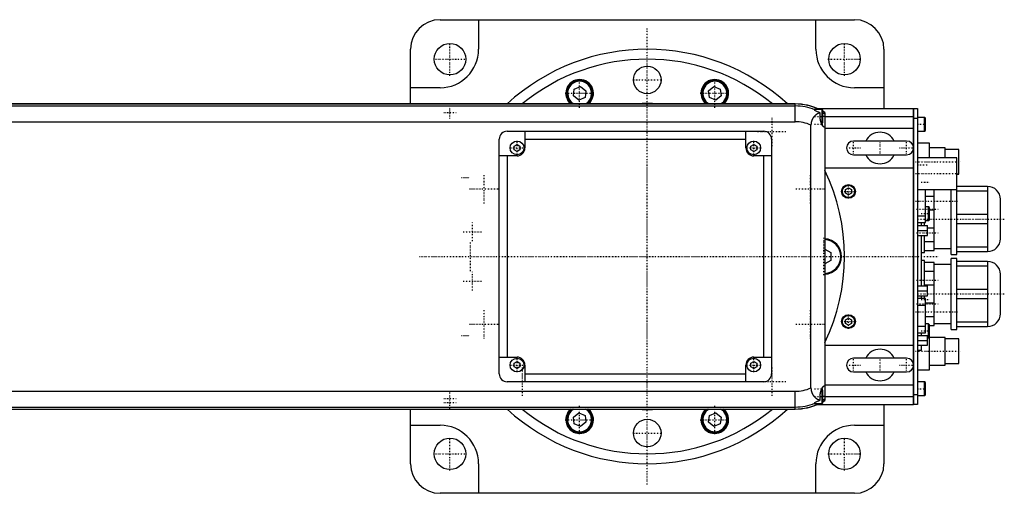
# Model space of a CAD drawing. Extents: x -906 to 181, y -120 to 120.
# Tile 5 of 5: x -318 to 181, y -120 to 120. Entities that reach past the tile are written whole.
import ezdxf

# ---------------------------------------------------------------- set-up
doc = ezdxf.new("R2010")
doc.units = 0
doc.linetypes.add('CENTER', pattern=[1.5, 0.45, -0.5, 0.05, -0.5])
doc.layers.add('AM_0', color=7, linetype='CONTINUOUS')
doc.layers.add('AM_7', color=7, linetype='CENTER')

msp = doc.modelspace()

# ---------------------------------------------------------------- linework, layer by layer
at = {"layer": 'AM_0', "color": 7, "linetype": 'CONTINUOUS'}
for p, q in [((-105, 120), (105, 120)), ((-85.5, 120), (-85.5, 105)), ((85.5, 105), (85.5, 120)), ((-120, 77.32), (-120, 105)), ((120, 105), (120, 75)), ((-105, 85.5), (-120, 85.5)), ((-37, 84.8), (-33.8, 86.12)), ((-33.8, 86.12), (-31.05, 84.01)), ((31.05, 84.01), (33.8, 86.12)), ((33.8, 86.12), (37, 84.8)), ((120, 85.5), (105, 85.5)), ((-37.45, 81.36), (-37, 84.8)), ((-34.7, 79.25), (-37.45, 81.36)), ((-31.5, 80.58), (-34.7, 79.25)), ((-31.05, 84.01), (-31.5, 80.58)), ((31.5, 80.58), (31.05, 84.01)), ((34.7, 79.25), (31.5, 80.58)), ((37.45, 81.36), (34.7, 79.25)), ((37, 84.8), (37.45, 81.36)), ((75, 77.32), (-390.79, 77.32)), ((-390.6, 77.28), (75, 77.28)), ((-386.5, 76.29), (75, 76.29)), ((75, 68.3), (75, 77.32)), ((86.23, 75), (135, 75)), ((135, -75), (135, 75)), ((135, 74.95), (135.05, 74.95)), ((135.05, 75), (137, 75)), ((135.05, 75), (135.05, -75)), ((137, 75), (137, -75)), ((85, 73.97), (85, 74.75)), ((88.6, 74.5), (85, 74.5)), ((87.65, 71), (87.65, 72.74)), ((89, 74.1), (88.6, 74.5)), ((88.6, 67.5), (88.6, 74.5)), ((89, 67.9), (89, 74.1)), ((90, 71), (89, 71)), ((90, 73.02), (90, -73.02)), ((90, 71), (135, 71)), ((135, 69.95), (135.05, 69.95)), ((137, 70), (135.05, 70)), ((140.6, 70.5), (137, 70.5)), ((141, 70.1), (140.6, 70.5)), ((140.6, 63.5), (140.6, 70.5)), ((141, 63.9), (141, 70.1)), ((-367.3, 68.3), (75, 68.3)), ((83, -66.56), (83, 66.56)), ((88.31, 67.5), (88.6, 67.5)), ((88.6, 67.5), (89, 67.9)), ((90, 65), (135, 65)), ((-71, 63.5), (59, 63.5)), ((-62, 63.5), (-62, 55)), ((50, 55), (50, 63.5)), ((137, 63.5), (140.6, 63.5)), ((140.6, 63.5), (141, 63.9)), ((-75, -59.5), (-75, 59.5)), ((-67.5, 55.87), (-66, 56.73)), ((-67.5, 54.13), (-67.5, 55.87)), ((-66, 56.73), (-64.5, 55.87)), ((-64.5, 55.87), (-64.5, 54.13)), ((-62, 59.5), (50, 59.5)), ((52.5, 55.87), (54, 56.73)), ((52.5, 54.13), (52.5, 55.87)), ((54, 56.73), (55.5, 55.87)), ((55.5, 55.87), (55.5, 54.13)), ((63, 59.5), (63, -59.5)), ((131.5, 58.5), (104.5, 58.5)), ((143, 57.5), (137, 57.5)), ((143, 50), (143, 57.5)), ((151, 55), (143, 55)), ((151, 50), (151, 55)), ((-66, 51), (-75, 51)), ((-71, 51), (-71, -51)), ((-66, 53.27), (-67.5, 54.13)), ((-64.5, 54.13), (-66, 53.27)), ((54, 53.27), (52.5, 54.13)), ((55.5, 54.13), (54, 53.27)), ((63, 51), (54, 51)), ((59, 51), (59, -51)), ((104.5, 51.5), (131.5, 51.5)), ((157, 50), (137, 50)), ((158, 54.25), (151, 54.25)), ((157, 1), (157, 50)), ((158, 41.75), (158, 54.25)), ((90, 45), (135, 45)), ((157, 41.75), (158, 41.75)), ((172.5, 35.5), (157, 35.5)), ((172.5, 35.5), (172.5, 2.5)), ((100.5, 33.87), (102, 34.73)), ((100.5, 32.13), (100.5, 33.87)), ((102, 31.27), (100.5, 32.13)), ((102, 34.73), (103.5, 33.87)), ((103.5, 32.13), (102, 31.27)), ((103.5, 33.87), (103.5, 32.13)), ((137, 34), (157, 34)), ((141.1, 17.26), (141.1, 34)), ((141.1, 30.49), (145.5, 30.49)), ((145.5, 3), (145.5, 34)), ((154, 1), (154, 34)), ((157, 33.2), (172.5, 33.2)), ((142.6, 25.25), (141.1, 25.25)), ((143, 24.85), (142.6, 25.25)), ((142.6, 18.25), (142.6, 25.25)), ((179, 9), (179, 29)), ((137, 20.66), (141.1, 20.66)), ((143, 18.65), (143, 24.85)), ((145.5, 23.51), (143, 23.51)), ((172.5, 21.3), (157, 21.3)), ((137, 17.26), (141.1, 17.26)), ((137, 15.65), (142, 15.65)), ((139, 15.67), (139, 17.27)), ((140.5, 15.65), (140.5, 17.26)), ((141.1, 18.25), (142.6, 18.25)), ((142, 10.65), (142, 15.65)), ((142.6, 18.25), (143, 18.65)), ((157, 16.7), (172.5, 16.7)), ((137, 13.15), (142, 13.15)), ((137, 10.65), (142, 10.65)), ((139, -14.91), (139, 10.66)), ((140.5, 2), (140.5, 10.65)), ((142, 14.49), (145.5, 14.49)), ((145.5, 7.51), (140.5, 7.51)), ((90, 3.75), (93, 2.02)), ((93, 2.02), (93, -2.02)), ((139, 2), (140.5, 2)), ((140.5, 3), (145.5, 3)), ((145.5, 4), (154, 4)), ((154, 1), (157, 1)), ((172.5, 4.8), (157, 4.8)), ((157, 2.5), (172.5, 2.5)), ((93, -2.02), (90, -3.75)), ((140.5, -2), (139, -2)), ((140.5, -14.9), (140.5, -2)), ((145.5, -3), (140.5, -3)), ((145.5, -35), (145.5, -3)), ((154, -4), (145.5, -4)), ((157, -1), (154, -1)), ((154, -37), (154, -1)), ((157, -37), (157, -1)), ((172.5, -2.5), (157, -2.5)), ((157, -4.8), (172.5, -4.8)), ((172.5, -2.5), (172.5, -35.5)), ((140.5, -7.51), (145.5, -7.51)), ((179, -29), (179, -9)), ((137, -14.9), (142, -14.9)), ((145.5, -14.49), (140.5, -14.49)), ((142, -19.9), (142, -14.9)), ((137, -17.4), (142, -17.4)), ((137, -19.9), (142, -19.9)), ((139, -21.28), (139, -19.9)), ((140.5, -21.26), (140.5, -19.9)), ((172.5, -16.7), (157, -16.7)), ((141.1, -21.26), (137, -21.26)), ((137, -24.66), (141.1, -24.66)), ((141.1, -38.74), (141.1, -21.26)), ((141.1, -23.51), (145.5, -23.51)), ((157, -21.3), (172.5, -21.3)), ((100.5, -32.13), (102, -31.27)), ((100.5, -33.87), (100.5, -32.13)), ((102, -34.73), (100.5, -33.87)), ((102, -31.27), (103.5, -32.13)), ((103.5, -33.87), (102, -34.73)), ((103.5, -32.13), (103.5, -33.87)), ((145.5, -30.49), (141.1, -30.49)), ((142.6, -34.17), (141.1, -34.17)), ((143, -34.57), (142.6, -34.17)), ((142.6, -41.17), (142.6, -34.17)), ((143, -57.5), (143, -34.57)), ((145.5, -34), (154, -34)), ((172.5, -33.2), (157, -33.2)), ((137, -35.34), (141.1, -35.34)), ((137, -38.74), (141.1, -38.74)), ((139, -40.03), (139, -38.78)), ((143, -35), (145.5, -35)), ((154, -37), (157, -37)), ((157, -35.5), (172.5, -35.5)), ((137, -40), (142, -40)), ((137, -42.5), (142, -42.5)), ((142, -45), (142, -40)), ((142, -41.17), (142.6, -41.17)), ((142.6, -41.17), (143, -40.77)), ((151, -41), (143, -41)), ((151, -55), (151, -41)), ((158, -41.75), (151, -41.75)), ((158, -54.25), (158, -41.75)), ((90, -45), (135, -45)), ((137, -45), (142, -45)), ((137, -47.5), (139, -47.5)), ((139, -47.5), (139, -45.04)), ((-75, -51), (-66, -51)), ((-67.5, -54.13), (-66, -53.27)), ((-67.5, -55.87), (-67.5, -54.13)), ((-66, -53.27), (-64.5, -54.13)), ((-64.5, -54.13), (-64.5, -55.87)), ((52.5, -54.13), (54, -53.27)), ((52.5, -55.87), (52.5, -54.13)), ((54, -51), (63, -51)), ((54, -53.27), (55.5, -54.13)), ((55.5, -54.13), (55.5, -55.87)), ((131.5, -51.5), (104.5, -51.5)), ((151, -54.25), (158, -54.25)), ((-66, -56.73), (-67.5, -55.87)), ((-64.5, -55.87), (-66, -56.73)), ((-62, -55), (-62, -63.5)), ((-62, -59.5), (50, -59.5)), ((50, -63.5), (50, -55)), ((54, -56.73), (52.5, -55.87)), ((55.5, -55.87), (54, -56.73)), ((104.5, -58.5), (131.5, -58.5)), ((137, -57.5), (143, -57.5)), ((143, -55), (151, -55)), ((59, -63.5), (-71, -63.5)), ((140.6, -63.5), (137, -63.5)), ((141, -63.9), (140.6, -63.5)), ((140.6, -70.5), (140.6, -63.5)), ((141, -70.1), (141, -63.9)), ((-367.3, -68.3), (75, -68.3)), ((75, -77.32), (75, -68.3)), ((88.6, -67.5), (88.31, -67.5)), ((89, -67.9), (88.6, -67.5)), ((88.6, -74.5), (88.6, -67.5)), ((89, -74.1), (89, -67.9)), ((90, -65), (135, -65)), ((85, -74.75), (85, -73.97)), ((85, -74.5), (88.6, -74.5)), ((87.65, -72.74), (87.65, -71)), ((88.6, -74.5), (89, -74.1)), ((90, -71), (89, -71)), ((90, -71), (135, -71)), ((135, -69.95), (135.05, -69.95)), ((135.05, -70), (137, -70)), ((137, -70.5), (140.6, -70.5)), ((140.6, -70.5), (141, -70.1)), ((-390.79, -77.32), (75, -77.32)), ((-390.6, -77.28), (75, -77.28)), ((-386.5, -76.29), (75, -76.29)), ((-120, -105), (-120, -77.32)), ((-37.45, -81.36), (-34.7, -79.25)), ((-34.7, -79.25), (-31.5, -80.58)), ((31.5, -80.58), (34.7, -79.25)), ((34.7, -79.25), (37.45, -81.36)), ((86.23, -75), (135, -75)), ((120, -75), (120, -105)), ((135, -74.95), (135.05, -74.95)), ((137, -75), (135.05, -75)), ((-37, -84.8), (-37.45, -81.36)), ((-33.8, -86.12), (-37, -84.8)), ((-31.05, -84.01), (-33.8, -86.12)), ((-31.5, -80.58), (-31.05, -84.01)), ((31.05, -84.01), (31.5, -80.58)), ((33.8, -86.12), (31.05, -84.01)), ((37, -84.8), (33.8, -86.12)), ((37.45, -81.36), (37, -84.8)), ((-120, -85.5), (-105, -85.5)), ((105, -85.5), (120, -85.5)), ((-85.5, -105), (-85.5, -120)), ((85.5, -120), (85.5, -105)), ((105, -120), (-105, -120))]:
    msp.add_line(p, q, dxfattribs=at)
for points in [[(87.65, 72.74, 0), (87.62, 72.74, 0), (87.57, 72.73, 0), (87.52, 72.72, 0), (87.49, 72.72, 0), (87.46, 72.71, 0), (87.41, 72.7, 0), (87.35, 72.69, 0), (87.3, 72.68, 0), (87.24, 72.66, 0), (87.19, 72.65, 0), (87.16, 72.64, 0), (87.13, 72.63, 0), (87.07, 72.61, 0), (87.02, 72.6, 0), (86.96, 72.58, 0), (86.9, 72.56, 0), (86.85, 72.54, 0), (86.82, 72.52, 0), (86.79, 72.51, 0), (86.73, 72.49, 0), (86.67, 72.46, 0), (86.64, 72.45, 0), (86.62, 72.44, 0), (86.56, 72.41, 0), (86.5, 72.39, 0), (86.47, 72.37, 0), (86.44, 72.36, 0), (86.38, 72.33, 0), (86.33, 72.3, 0), (86.27, 72.27, 0), (86.21, 72.23, 0), (86.15, 72.2, 0), (86.12, 72.18, 0), (86.1, 72.17, 0), (86.04, 72.13, 0), (85.98, 72.1, 0), (85.92, 72.06, 0), (85.87, 72.02, 0), (85.81, 71.98, 0), (85.78, 71.96, 0), (85.75, 71.94, 0), (85.69, 71.9, 0), (85.64, 71.86, 0), (85.58, 71.82, 0), (85.52, 71.78, 0), (85.47, 71.73, 0), (85.44, 71.71, 0), (85.41, 71.69, 0), (85.36, 71.64, 0), (85.3, 71.6, 0), (85.25, 71.55, 0), (85.19, 71.5, 0), (85.14, 71.45, 0), (85.11, 71.43, 0), (85.08, 71.4, 0), (85.03, 71.35, 0), (84.97, 71.3, 0), (84.92, 71.25, 0), (84.87, 71.19, 0), (84.81, 71.14, 0), (84.79, 71.11, 0), (84.76, 71.08, 0), (84.71, 71.03, 0), (84.66, 70.97, 0), (84.63, 70.94, 0), (84.6, 70.91, 0), (84.55, 70.85, 0), (84.5, 70.79, 0), (84.48, 70.76, 0), (84.45, 70.73, 0), (84.4, 70.67, 0), (84.35, 70.6, 0), (84.3, 70.54, 0), (84.25, 70.47, 0), (84.2, 70.41, 0), (84.18, 70.37, 0), (84.16, 70.34, 0), (84.11, 70.27, 0), (84.06, 70.2, 0), (84.02, 70.13, 0), (83.97, 70.06, 0), (83.93, 69.99, 0), (83.9, 69.95, 0), (83.88, 69.91, 0), (83.84, 69.84, 0), (83.8, 69.76, 0), (83.75, 69.69, 0), (83.71, 69.61, 0), (83.67, 69.53, 0), (83.66, 69.5, 0), (83.64, 69.46, 0), (83.6, 69.38, 0), (83.56, 69.3, 0), (83.53, 69.22, 0), (83.49, 69.13, 0), (83.46, 69.05, 0), (83.44, 69.01, 0), (83.43, 68.97, 0), (83.39, 68.89, 0), (83.36, 68.8, 0), (83.34, 68.72, 0), (83.31, 68.63, 0), (83.28, 68.54, 0), (83.27, 68.5, 0), (83.25, 68.46, 0), (83.23, 68.37, 0), (83.21, 68.28, 0), (83.2, 68.23, 0), (83.18, 68.19, 0), (83.16, 68.1, 0), (83.14, 68.01, 0), (83.13, 67.96, 0), (83.13, 67.91, 0), (83.11, 67.82, 0), (83.09, 67.73, 0), (83.08, 67.64, 0), (83.06, 67.55, 0), (83.05, 67.45, 0), (83.05, 67.41, 0), (83.04, 67.36, 0), (83.03, 67.27, 0), (83.02, 67.17, 0), (83.02, 67.08, 0), (83.01, 66.99, 0), (83.01, 66.89, 0), (83.01, 66.85, 0), (83, 66.8, 0), (83, 66.7, 0), (83, 66.61, 0), (83, 66.56, 0)], [(89.8, 65.5, 0), (89.79, 65.5, 0), (89.77, 65.5, 0), (89.75, 65.5, 0), (89.74, 65.5, 0), (89.73, 65.51, 0), (89.71, 65.51, 0), (89.7, 65.52, 0), (89.68, 65.52, 0), (89.66, 65.53, 0), (89.63, 65.54, 0), (89.62, 65.55, 0), (89.61, 65.55, 0), (89.59, 65.56, 0), (89.57, 65.57, 0), (89.55, 65.59, 0), (89.53, 65.6, 0), (89.5, 65.62, 0), (89.49, 65.63, 0), (89.48, 65.64, 0), (89.46, 65.65, 0), (89.43, 65.67, 0), (89.42, 65.68, 0), (89.41, 65.69, 0), (89.39, 65.72, 0), (89.36, 65.74, 0), (89.35, 65.75, 0), (89.34, 65.76, 0), (89.31, 65.79, 0), (89.29, 65.81, 0), (89.26, 65.84, 0), (89.24, 65.87, 0), (89.21, 65.9, 0), (89.2, 65.92, 0), (89.18, 65.93, 0), (89.16, 65.96, 0), (89.13, 66, 0), (89.11, 66.03, 0), (89.08, 66.06, 0), (89.05, 66.1, 0), (89.04, 66.12, 0), (89.03, 66.14, 0), (89, 66.17, 0), (88.97, 66.21, 0), (88.95, 66.25, 0), (88.92, 66.29, 0), (88.89, 66.34, 0), (88.88, 66.36, 0), (88.87, 66.38, 0), (88.84, 66.42, 0), (88.81, 66.47, 0), (88.79, 66.51, 0), (88.76, 66.56, 0), (88.73, 66.6, 0), (88.72, 66.63, 0), (88.71, 66.65, 0), (88.68, 66.7, 0), (88.66, 66.75, 0), (88.63, 66.8, 0), (88.6, 66.85, 0), (88.58, 66.9, 0), (88.57, 66.93, 0), (88.55, 66.95, 0), (88.53, 67, 0), (88.5, 67.06, 0), (88.49, 67.08, 0), (88.48, 67.11, 0), (88.45, 67.16, 0), (88.43, 67.22, 0), (88.42, 67.25, 0), (88.41, 67.28, 0), (88.38, 67.33, 0), (88.36, 67.39, 0), (88.33, 67.45, 0), (88.31, 67.51, 0), (88.28, 67.57, 0), (88.27, 67.6, 0), (88.26, 67.63, 0), (88.24, 67.69, 0), (88.21, 67.76, 0), (88.19, 67.82, 0), (88.17, 67.89, 0), (88.15, 67.95, 0), (88.13, 67.99, 0), (88.12, 68.02, 0), (88.1, 68.09, 0), (88.08, 68.16, 0), (88.06, 68.23, 0), (88.04, 68.3, 0), (88.02, 68.37, 0), (88.01, 68.41, 0), (88, 68.44, 0), (87.98, 68.52, 0), (87.96, 68.59, 0), (87.94, 68.66, 0), (87.92, 68.74, 0), (87.9, 68.81, 0), (87.89, 68.85, 0), (87.88, 68.89, 0), (87.87, 68.96, 0), (87.85, 69.04, 0), (87.84, 69.12, 0), (87.82, 69.2, 0), (87.81, 69.27, 0), (87.8, 69.31, 0), (87.79, 69.35, 0), (87.78, 69.43, 0), (87.77, 69.51, 0), (87.76, 69.55, 0), (87.75, 69.59, 0), (87.74, 69.67, 0), (87.73, 69.75, 0), (87.73, 69.79, 0), (87.72, 69.83, 0), (87.71, 69.91, 0), (87.7, 69.99, 0), (87.69, 70.07, 0), (87.69, 70.15, 0), (87.68, 70.24, 0), (87.68, 70.28, 0), (87.67, 70.32, 0), (87.67, 70.4, 0), (87.66, 70.48, 0), (87.66, 70.56, 0), (87.66, 70.64, 0), (87.65, 70.72, 0), (87.65, 70.76, 0), (87.65, 70.8, 0), (87.65, 70.88, 0), (87.65, 70.96, 0), (87.65, 71, 0)], [(90, 65.59, 0), (89.97, 65.56, 0), (89.9, 65.52, 0), (89.84, 65.5, 0), (89.8, 65.5, 0)], [(83, -66.56, 0), (83, -66.61, 0), (83, -66.7, 0), (83, -66.8, 0), (83.01, -66.84, 0), (83.01, -66.89, 0), (83.01, -66.98, 0), (83.02, -67.08, 0), (83.02, -67.17, 0), (83.03, -67.26, 0), (83.04, -67.35, 0), (83.05, -67.4, 0), (83.05, -67.45, 0), (83.06, -67.54, 0), (83.08, -67.63, 0), (83.09, -67.72, 0), (83.11, -67.82, 0), (83.12, -67.91, 0), (83.13, -67.95, 0), (83.14, -68, 0), (83.16, -68.09, 0), (83.18, -68.18, 0), (83.19, -68.23, 0), (83.2, -68.27, 0), (83.23, -68.36, 0), (83.25, -68.45, 0), (83.27, -68.49, 0), (83.28, -68.53, 0), (83.3, -68.62, 0), (83.33, -68.71, 0), (83.36, -68.79, 0), (83.39, -68.88, 0), (83.42, -68.96, 0), (83.44, -69, 0), (83.46, -69.04, 0), (83.49, -69.13, 0), (83.52, -69.21, 0), (83.56, -69.29, 0), (83.6, -69.37, 0), (83.63, -69.45, 0), (83.65, -69.49, 0), (83.67, -69.53, 0), (83.71, -69.6, 0), (83.75, -69.68, 0), (83.79, -69.76, 0), (83.83, -69.83, 0), (83.88, -69.91, 0), (83.9, -69.94, 0), (83.92, -69.98, 0), (83.96, -70.05, 0), (84.01, -70.12, 0), (84.06, -70.19, 0), (84.1, -70.26, 0), (84.15, -70.33, 0), (84.17, -70.37, 0), (84.2, -70.4, 0), (84.25, -70.47, 0), (84.29, -70.53, 0), (84.34, -70.6, 0), (84.39, -70.66, 0), (84.44, -70.72, 0), (84.47, -70.75, 0), (84.49, -70.78, 0), (84.54, -70.84, 0), (84.6, -70.9, 0), (84.62, -70.93, 0), (84.65, -70.96, 0), (84.7, -71.02, 0), (84.75, -71.08, 0), (84.78, -71.1, 0), (84.81, -71.13, 0), (84.86, -71.19, 0), (84.91, -71.24, 0), (84.97, -71.29, 0), (85.02, -71.34, 0), (85.07, -71.4, 0), (85.1, -71.42, 0), (85.13, -71.45, 0), (85.18, -71.5, 0), (85.24, -71.54, 0), (85.29, -71.59, 0), (85.35, -71.64, 0), (85.41, -71.68, 0), (85.43, -71.71, 0), (85.46, -71.73, 0), (85.52, -71.77, 0), (85.58, -71.82, 0), (85.63, -71.86, 0), (85.69, -71.9, 0), (85.75, -71.94, 0), (85.78, -71.96, 0), (85.81, -71.98, 0), (85.86, -72.02, 0), (85.92, -72.06, 0), (85.98, -72.1, 0), (86.04, -72.13, 0), (86.1, -72.17, 0), (86.13, -72.18, 0), (86.15, -72.2, 0), (86.21, -72.24, 0), (86.27, -72.27, 0), (86.33, -72.3, 0), (86.39, -72.33, 0), (86.45, -72.36, 0), (86.48, -72.37, 0), (86.51, -72.39, 0), (86.56, -72.42, 0), (86.62, -72.44, 0), (86.65, -72.46, 0), (86.68, -72.47, 0), (86.74, -72.49, 0), (86.8, -72.52, 0), (86.83, -72.53, 0), (86.85, -72.54, 0), (86.91, -72.56, 0), (86.97, -72.58, 0), (87.02, -72.6, 0), (87.08, -72.62, 0), (87.14, -72.63, 0), (87.16, -72.64, 0), (87.19, -72.65, 0), (87.25, -72.66, 0), (87.3, -72.68, 0), (87.49, -72.72, 0), (87.65, -72.74, 0)], [(87.65, -71, 0), (87.65, -70.96, 0), (87.65, -70.88, 0), (87.65, -70.8, 0), (87.65, -70.76, 0), (87.65, -70.72, 0), (87.66, -70.64, 0), (87.66, -70.56, 0), (87.66, -70.48, 0), (87.67, -70.4, 0), (87.67, -70.32, 0), (87.68, -70.28, 0), (87.68, -70.24, 0), (87.69, -70.15, 0), (87.69, -70.07, 0), (87.7, -69.99, 0), (87.71, -69.91, 0), (87.72, -69.83, 0), (87.73, -69.79, 0), (87.73, -69.75, 0), (87.74, -69.67, 0), (87.75, -69.59, 0), (87.76, -69.55, 0), (87.77, -69.51, 0), (87.78, -69.43, 0), (87.79, -69.35, 0), (87.8, -69.31, 0), (87.81, -69.27, 0), (87.82, -69.2, 0), (87.84, -69.12, 0), (87.85, -69.04, 0), (87.87, -68.96, 0), (87.88, -68.89, 0), (87.89, -68.85, 0), (87.9, -68.81, 0), (87.92, -68.74, 0), (87.94, -68.66, 0), (87.96, -68.59, 0), (87.98, -68.52, 0), (88, -68.44, 0), (88.01, -68.41, 0), (88.02, -68.37, 0), (88.04, -68.3, 0), (88.06, -68.23, 0), (88.08, -68.16, 0), (88.1, -68.09, 0), (88.12, -68.02, 0), (88.13, -67.99, 0), (88.15, -67.95, 0), (88.17, -67.89, 0), (88.19, -67.82, 0), (88.21, -67.76, 0), (88.24, -67.69, 0), (88.26, -67.63, 0), (88.27, -67.6, 0), (88.28, -67.57, 0), (88.31, -67.51, 0), (88.33, -67.45, 0), (88.36, -67.39, 0), (88.38, -67.33, 0), (88.41, -67.28, 0), (88.42, -67.25, 0), (88.43, -67.22, 0), (88.45, -67.16, 0), (88.48, -67.11, 0), (88.49, -67.08, 0), (88.5, -67.06, 0), (88.53, -67, 0), (88.55, -66.95, 0), (88.57, -66.93, 0), (88.58, -66.9, 0), (88.6, -66.85, 0), (88.63, -66.8, 0), (88.66, -66.75, 0), (88.68, -66.7, 0), (88.71, -66.65, 0), (88.72, -66.63, 0), (88.73, -66.6, 0), (88.76, -66.56, 0), (88.79, -66.51, 0), (88.81, -66.47, 0), (88.84, -66.42, 0), (88.87, -66.38, 0), (88.88, -66.36, 0), (88.89, -66.34, 0), (88.92, -66.29, 0), (88.95, -66.25, 0), (88.97, -66.21, 0), (89, -66.17, 0), (89.03, -66.14, 0), (89.04, -66.12, 0), (89.05, -66.1, 0), (89.08, -66.06, 0), (89.11, -66.03, 0), (89.13, -66, 0), (89.16, -65.96, 0), (89.18, -65.93, 0), (89.2, -65.92, 0), (89.21, -65.9, 0), (89.24, -65.87, 0), (89.26, -65.84, 0), (89.29, -65.81, 0), (89.31, -65.79, 0), (89.34, -65.76, 0), (89.35, -65.75, 0), (89.36, -65.74, 0), (89.39, -65.72, 0), (89.41, -65.69, 0), (89.42, -65.68, 0), (89.43, -65.67, 0), (89.46, -65.65, 0), (89.48, -65.64, 0), (89.49, -65.63, 0), (89.5, -65.62, 0), (89.53, -65.6, 0), (89.55, -65.59, 0), (89.57, -65.57, 0), (89.59, -65.56, 0), (89.61, -65.55, 0), (89.62, -65.55, 0), (89.63, -65.54, 0), (89.66, -65.53, 0), (89.68, -65.52, 0), (89.7, -65.52, 0), (89.71, -65.51, 0), (89.73, -65.51, 0), (89.74, -65.5, 0), (89.75, -65.5, 0), (89.77, -65.5, 0), (89.79, -65.5, 0), (89.8, -65.5, 0)], [(89.8, -65.5, 0), (89.84, -65.5, 0), (89.9, -65.52, 0), (89.97, -65.56, 0), (90, -65.59, 0)]]:
    msp.add_polyline3d(points, dxfattribs=at)
for centre, radius in [((-100, 100), 8), ((100, 100), 8), ((0, 89.5), 7), ((-66, 55), 3.5), ((54, 55), 3.5), ((102, 33), 3.5), ((102, 33), 3.1), ((102, -33), 3.5), ((102, -33), 3.1), ((-66, -55), 3.5), ((54, -55), 3.5), ((0, -89.5), 7), ((-100, -100), 8), ((100, -100), 8)]:
    msp.add_circle(centre, radius, dxfattribs=at)
for centre, radius, start, end in [((-105, 105), 15, 90, 180), ((105, 105), 15, 0, 90), ((-105, 105), 19.5, 270, 0), ((0, 0), 105, 47.424, 132.576), ((105, 105), 19.5, 180, 270), ((0, 0), 100, 50.6421, 129.3579), ((-34.25, 82.69), 7, 309.9375, 230.0625), ((-34.25, 82.69), 6.5, 304.3378, 235.6622), ((-34.25, 82.69), 6.1, 298.3731, 241.6269), ((34.25, 82.69), 7, 309.9375, 230.0625), ((34.25, 82.69), 6.5, 304.3378, 235.6622), ((34.25, 82.69), 6.1, 298.3731, 241.6269), ((0, 0), 77.5, 86.0942, 93.9058), ((75, 49), 28.32, 64.2138, 90), ((75, 49), 28.28, 64.3897, 90), ((75, 49), 27.29, 68.5078, 90), ((75, 49), 27.62, 67.3898, 68.7759), ((75, 49), 26.9, 61.9504, 68.176), ((75, 49), 28.32, 58.0174, 60.3731), ((75, 49), 28.28, 57.9645, 60.3249), ((75, 49), 27.62, 57.1102, 59.5476), ((75, 49), 19.3, 65.5117, 90), ((-71, 59.5), 4, 90, 180), ((59, 59.5), 4, 0, 90), ((118, 55), 8, 25.9445, 154.0555), ((-66, 55), 4, 270, 0), ((54, 55), 4, 180, 270), ((104.5, 55), 3.5, 90, 270), ((131.5, 55), 3.5, 270, 90), ((118, 55), 8, 205.9445, 334.0555), ((0, 0), 100, 334.1581, 25.8419), ((172.5, 29), 6.5, 0, 90), ((89.5, 0), 9, 273.1847, 86.8153), ((89.5, 0), 8.6, 273.333, 86.667), ((172.5, 9), 6.5, 270, 0), ((172.5, -9), 6.5, 0, 90), ((172.5, -29), 6.5, 270, 0), ((118, -55), 8, 25.9445, 154.0555), ((-66, -55), 4, 0, 90), ((54, -55), 4, 90, 180), ((104.5, -55), 3.5, 90, 270), ((131.5, -55), 3.5, 270, 90), ((-71, -59.5), 4, 180, 270), ((59, -59.5), 4, 270, 0), ((118, -55), 8, 205.9445, 334.0555), ((75, -49), 19.3, 270, 294.4883), ((75, -49), 27.29, 270, 291.4922), ((75, -49), 28.32, 270, 295.7862), ((75, -49), 28.28, 270, 295.6103), ((75, -49), 26.9, 291.824, 298.0496), ((75, -49), 27.62, 291.2241, 292.6102), ((75, -49), 27.62, 300.4524, 302.8898), ((75, -49), 28.28, 299.6751, 302.0355), ((75, -49), 28.32, 299.6269, 301.9826), ((0, 0), 105, 227.424, 312.576), ((0, 0), 100, 230.6421, 309.3579), ((-34.25, -82.69), 7, 129.9375, 50.0625), ((-34.25, -82.69), 6.5, 124.3378, 55.6622), ((-34.25, -82.69), 6.1, 118.3731, 61.6269), ((0, 0), 77.5, 266.0942, 273.9058), ((34.25, -82.69), 7, 129.9375, 50.0625), ((34.25, -82.69), 6.5, 124.3378, 55.6622), ((34.25, -82.69), 6.1, 118.3731, 61.6269), ((-105, -105), 19.5, 0, 90), ((105, -105), 19.5, 90, 180), ((-105, -105), 15, 180, 270), ((105, -105), 15, 270, 0)]:
    msp.add_arc(centre, radius, start, end, dxfattribs=at)
at = {"layer": 'AM_7', "color": 4, "linetype": 'CENTER'}
for p, q in [((0, -115.5), (0, 115.5)), ((-100, 91.6), (-100, 108.4)), ((100, 91.6), (100, 108.4)), ((-108.4, 100), (-91.6, 100)), ((91.6, 100), (108.4, 100)), ((-34.25, 75.34), (-34.25, 90.04)), ((34.25, 75.34), (34.25, 90.04)), ((-7.35, 89.5), (7.35, 89.5)), ((-41.6, 82.69), (-26.9, 82.69)), ((26.9, 82.69), (41.6, 82.69)), ((-100, 69.85), (-100, 76.15)), ((-103.15, 73), (-96.85, 73)), ((63.29, 55.94), (63.29, 70.64)), ((84.8, 71), (89.2, 71)), ((84.8, 67), (89.2, 67)), ((136.8, 67), (141.2, 67)), ((55.94, 63.29), (70.64, 63.29)), ((-69.67, 55), (-62.33, 55)), ((-66, 51.32), (-66, 58.67)), ((50.33, 55), (57.67, 55)), ((54, 51.32), (54, 58.67)), ((100.83, 55), (108.17, 55)), ((104.5, 51.32), (104.5, 58.67)), ((118, 51.15), (118, 58.85)), ((127.82, 55), (135.18, 55)), ((131.5, 51.32), (131.5, 58.67)), ((0, -47.25), (0, 47.25)), ((135.95, 48), (159.05, 48)), ((136.75, 46.45), (142.25, 46.45)), ((-94.2, 40), (-89.8, 40)), ((-82.69, 26.9), (-82.69, 41.6)), ((82.69, 26.9), (82.69, 41.6)), ((136, 42), (158, 42)), ((102, 29.32), (102, 36.67)), ((138.8, 37.67), (143.2, 37.67)), ((-90.04, 34.25), (-75.34, 34.25)), ((75.34, 34.25), (90.04, 34.25)), ((98.33, 33), (105.67, 33)), ((136.03, 28), (157.47, 28)), ((136.5, 24), (147.5, 24)), ((138.8, 21.75), (143.2, 21.75)), ((-88.6, 7.77), (-88.6, 17.23)), ((137, 19), (181, 19)), ((-93.32, 12.5), (-83.88, 12.5)), ((136.5, 12), (147.5, 12)), ((136.75, 13.15), (142.25, 13.15)), ((-89.5, -7.35), (-89.5, 7.35)), ((89.5, -9.45), (89.5, 9.45)), ((-115.5, 0), (147.5, 0)), ((-47.25, 0), (47.25, 0)), ((-88.6, -17.23), (-88.6, -7.77)), ((-93.32, -12.5), (-83.88, -12.5)), ((136.5, -12), (147.5, -12)), ((136.75, -17.4), (142.25, -17.4)), ((137, -19), (181, -19)), ((136.5, -24), (147.5, -24)), ((138.8, -21.75), (143.2, -21.75)), ((-82.69, -41.6), (-82.69, -26.9)), ((82.69, -41.6), (82.69, -26.9)), ((102, -36.67), (102, -29.32)), ((136.03, -28), (157.47, -28)), ((-90.04, -34.25), (-75.34, -34.25)), ((75.34, -34.25), (90.04, -34.25)), ((98.33, -33), (105.67, -33)), ((138.8, -37.67), (143.2, -37.67)), ((-94.2, -40), (-89.8, -40)), ((136.75, -42.5), (142.25, -42.5)), ((135.95, -48), (159.05, -48)), ((-66, -58.68), (-66, -51.33)), ((54, -58.68), (54, -51.33)), ((104.5, -58.68), (104.5, -51.33)), ((118, -58.85), (118, -51.15)), ((131.5, -58.68), (131.5, -51.33)), ((-69.67, -55), (-62.33, -55)), ((-63.29, -70.64), (-63.29, -55.94)), ((50.33, -55), (57.67, -55)), ((63.29, -70.64), (63.29, -55.94)), ((100.83, -55), (108.17, -55)), ((127.82, -55), (135.18, -55)), ((-70.64, -63.29), (-55.94, -63.29)), ((55.94, -63.29), (70.64, -63.29)), ((-100, -77.15), (-100, -68.85)), ((84.8, -67), (89.2, -67)), ((136.8, -67), (141.2, -67)), ((-103.15, -72), (-96.85, -72)), ((-103.15, -74), (-96.85, -74)), ((84.8, -71), (89.2, -71)), ((-34.25, -90.04), (-34.25, -75.34)), ((34.25, -90.04), (34.25, -75.34)), ((-41.6, -82.69), (-26.9, -82.69)), ((26.9, -82.69), (41.6, -82.69)), ((-7.35, -89.5), (7.35, -89.5)), ((-100, -108.4), (-100, -91.6)), ((100, -108.4), (100, -91.6)), ((-108.4, -100), (-91.6, -100)), ((91.6, -100), (108.4, -100))]:
    msp.add_line(p, q, dxfattribs=at)

doc.saveas('drawing.dxf')
